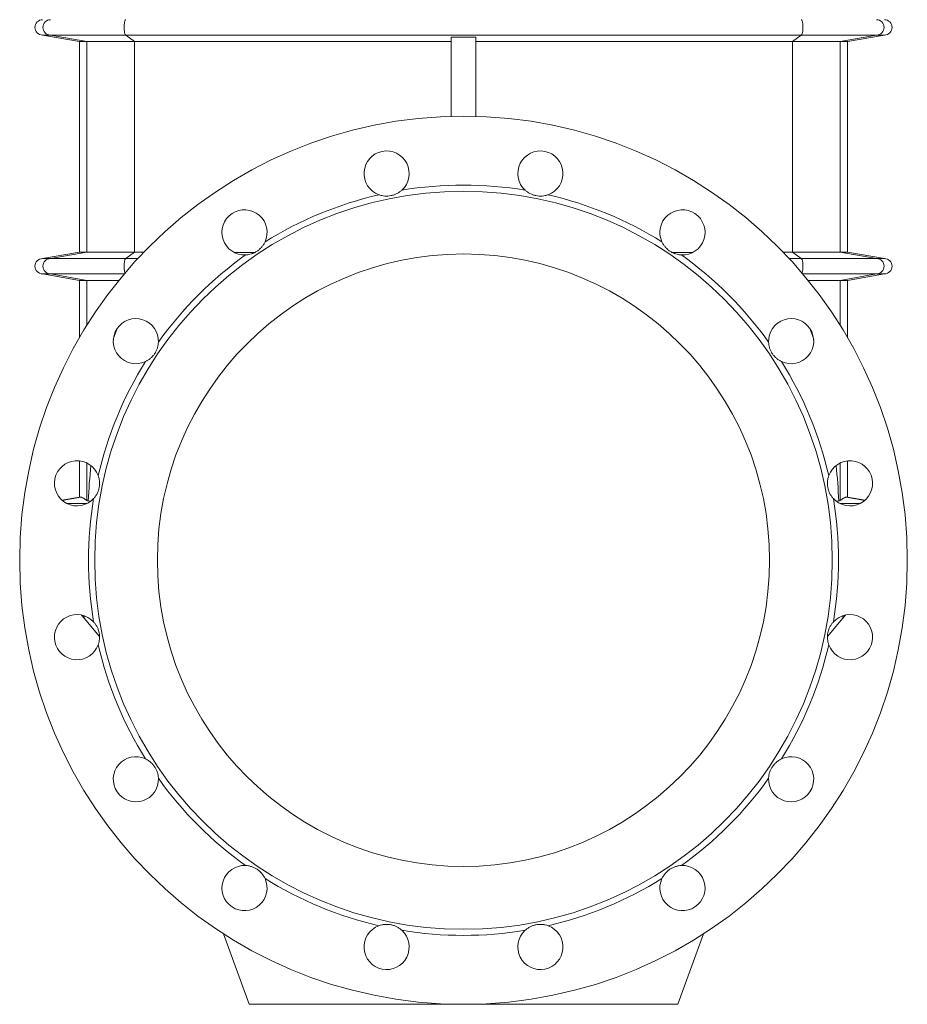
# Model space of a CAD drawing. Header units: millimetres. Extents: x -807 to 731, y -57 to 2098.
# Tile 4 of 5: x 151 to 731, y 680 to 1323. Entities that reach past the tile are written whole.
import ezdxf

# ---------------------------------------------------------------- set-up
doc = ezdxf.new("R2010")
doc.units = ezdxf.units.MM

msp = doc.modelspace()

# ---------------------------------------------------------------- linework, layer by layer
at = {"color": 7, "linetype": 'Continuous', "lineweight": 15}
for p, q in [((166.06, 1312.55), (190.06, 1308.32)), ((166.06, 1312.55), (171.21, 1312.55)), ((171.21, 1312.55), (220.45, 1312.55)), ((220.45, 1312.55), (661.68, 1312.55)), ((710.91, 1312.55), (661.68, 1312.55)), ((692.06, 1308.32), (716.06, 1312.55)), ((716.06, 1312.55), (710.91, 1312.55)), ((190.06, 1308.32), (190.06, 1170.78)), ((190.06, 1308.32), (194.93, 1308.32)), ((194.93, 1308.32), (225.99, 1308.32)), ((225.99, 1308.32), (433.06, 1308.32)), ((433.06, 1311.18), (433.06, 1259.44)), ((449.06, 1311.18), (449.06, 1259.44)), ((656.14, 1308.32), (449.06, 1308.32)), ((687.19, 1308.32), (656.14, 1308.32)), ((692.06, 1308.32), (687.19, 1308.32)), ((692.06, 1170.78), (692.06, 1308.32)), ((190.06, 1170.78), (166.06, 1166.55)), ((194.93, 1170.78), (190.06, 1170.78)), ((225.99, 1170.78), (194.93, 1170.78)), ((304.54, 1170.44), (291.46, 1170.44)), ((577.59, 1170.44), (590.66, 1170.44)), ((656.14, 1170.78), (687.19, 1170.78)), ((687.19, 1170.78), (692.06, 1170.78)), ((716.06, 1166.55), (692.06, 1170.78)), ((166.06, 1166.55), (171.21, 1166.55)), ((171.21, 1166.55), (220.45, 1166.55)), ((710.91, 1166.55), (661.68, 1166.55)), ((716.06, 1166.55), (710.91, 1166.55)), ((166.06, 1156.55), (190.06, 1152.32)), ((166.06, 1156.55), (171.21, 1156.55)), ((171.21, 1156.55), (219.41, 1156.55)), ((190.06, 1152.32), (190.06, 1114.81)), ((190.06, 1152.32), (194.93, 1152.32)), ((194.93, 1152.32), (215.9, 1152.32)), ((710.91, 1156.55), (662.72, 1156.55)), ((687.19, 1152.32), (666.22, 1152.32)), ((692.06, 1152.32), (687.19, 1152.32)), ((692.06, 1152.32), (716.06, 1156.55)), ((692.06, 1114.81), (692.06, 1152.32)), ((716.06, 1156.55), (710.91, 1156.55)), ((190.06, 1034.46), (190.06, 1010.78)), ((692.06, 1010.78), (692.06, 1034.46)), ((190.06, 1010.78), (178.69, 1008.78)), ((190.99, 1010.78), (190.06, 1010.78)), ((691.14, 1010.78), (692.06, 1010.78)), ((703.43, 1008.78), (692.06, 1010.78)), ((182, 1006.55), (195.02, 1006.55)), ((195.79, 1008.18), (197.87, 1008.4)), ((686.33, 1008.18), (684.25, 1008.4)), ((700.12, 1006.55), (687.1, 1006.55)), ((203.24, 919.66), (193.15, 931.69)), ((678.88, 919.66), (688.97, 931.69)), ((284.31, 725.56), (301.06, 679.55)), ((597.81, 725.56), (581.06, 679.55)), ((301.06, 679.55), (441.06, 679.55)), ((581.06, 679.55), (441.06, 679.55))]:
    msp.add_line(p, q, dxfattribs=at)
at = {"color": 8, "linetype": 'Continuous', "lineweight": 0}
for p, q in [((171.21, 1312.55), (194.93, 1308.32)), ((220.45, 1312.55), (225.99, 1308.32)), ((661.68, 1312.55), (656.14, 1308.32)), ((710.91, 1312.55), (687.19, 1308.32)), ((194.93, 1170.78), (194.93, 1308.32)), ((225.99, 1170.78), (225.99, 1308.32)), ((656.14, 1170.78), (656.14, 1308.32)), ((687.19, 1170.78), (687.19, 1308.32)), ((194.93, 1170.78), (171.21, 1166.55)), ((225.99, 1170.78), (220.45, 1166.55)), ((656.14, 1170.78), (661.68, 1166.55)), ((687.19, 1170.78), (710.91, 1166.55)), ((171.21, 1156.55), (194.93, 1152.32)), ((194.93, 1122.91), (194.93, 1152.32)), ((710.91, 1156.55), (687.19, 1152.32)), ((687.19, 1122.91), (687.19, 1152.32)), ((194.93, 1008.62), (194.93, 1033.07)), ((687.19, 1008.62), (687.19, 1033.07)), ((190.99, 1010.78), (178.85, 1008.64)), ((691.14, 1010.78), (703.27, 1008.64))]:
    msp.add_line(p, q, dxfattribs=at)
at = {"color": 8, "linetype": 'Continuous', "lineweight": 0, "flags": 128}
for points in [[(220.45, 1322.55), (220.3, 1322.51), (220.15, 1322.38), (220.01, 1322.17), (219.87, 1321.88), (219.74, 1321.52), (219.63, 1321.09), (219.53, 1320.6), (219.45, 1320.05), (219.38, 1319.47), (219.33, 1318.85), (219.3, 1318.2), (219.29, 1317.55), (219.3, 1316.9), (219.33, 1316.26), (219.38, 1315.64), (219.45, 1315.05), (219.53, 1314.51), (219.63, 1314.02), (219.74, 1313.59), (219.87, 1313.22), (220.01, 1312.93), (220.15, 1312.72), (220.3, 1312.59), (220.45, 1312.55)], [(661.68, 1322.55), (661.83, 1322.51), (661.97, 1322.38), (662.12, 1322.17), (662.25, 1321.88), (662.38, 1321.52), (662.49, 1321.09), (662.59, 1320.6), (662.68, 1320.05), (662.74, 1319.47), (662.79, 1318.85), (662.82, 1318.2), (662.83, 1317.55), (662.82, 1316.9), (662.79, 1316.26), (662.74, 1315.64), (662.68, 1315.05), (662.59, 1314.51), (662.49, 1314.02), (662.38, 1313.59), (662.25, 1313.22), (662.12, 1312.93), (661.97, 1312.72), (661.83, 1312.59), (661.68, 1312.55)], [(220.45, 1166.55), (220.3, 1166.51), (220.15, 1166.38), (220.01, 1166.17), (219.87, 1165.88), (219.74, 1165.52), (219.63, 1165.09), (219.53, 1164.6), (219.45, 1164.05), (219.38, 1163.47), (219.33, 1162.85), (219.3, 1162.2), (219.29, 1161.55), (219.3, 1160.9), (219.33, 1160.26), (219.38, 1159.64), (219.45, 1159.05), (219.53, 1158.51), (219.63, 1158.02), (219.74, 1157.59), (219.87, 1157.22), (219.9, 1157.14)], [(661.68, 1166.55), (661.83, 1166.51), (661.97, 1166.38), (662.12, 1166.17), (662.25, 1165.88), (662.38, 1165.52), (662.49, 1165.09), (662.59, 1164.6), (662.68, 1164.05), (662.74, 1163.47), (662.79, 1162.85), (662.82, 1162.2), (662.83, 1161.55), (662.82, 1160.9), (662.79, 1160.26), (662.74, 1159.64), (662.68, 1159.05), (662.59, 1158.51), (662.49, 1158.02), (662.38, 1157.59), (662.25, 1157.22), (662.22, 1157.14)]]:
    msp.add_lwpolyline(points, dxfattribs=at)
at = {"color": 7, "linetype": 'Continuous', "lineweight": 15, "flags": 128}
for points in [[(193.15, 931.69), (191.93, 933.14), (191.39, 933.78)], [(688.97, 931.69), (690.19, 933.14), (690.73, 933.78)]]:
    msp.add_lwpolyline(points, dxfattribs=at)
at = {"color": 7, "linetype": 'Continuous', "lineweight": 15}
for radius in [290, 241, 200]:
    msp.add_circle((441.06, 969.55), radius, dxfattribs=at)
for centre, radius, start, end in [((166.06, 1317.55), 5, 90, 270), ((716.06, 1317.55), 5, 270, 90), ((390.83, 1222.1), 14.75, 312.43177, 250.06823), ((491.3, 1222.1), 14.75, 289.93177, 227.56823), ((441.06, 969.55), 245, 80.53625, 99.46375), ((441.06, 969.55), 245, 103.03625, 121.96375), ((441.06, 969.55), 245, 58.03625, 76.96375), ((298, 1183.66), 14.75, 334.93177, 272.56823), ((584.12, 1183.66), 14.75, 267.43177, 205.06823), ((166.06, 1161.55), 5, 90, 270), ((441.06, 969.55), 245, 125.53625, 144.46375), ((441.06, 969.55), 245, 35.53625, 54.46375), ((716.06, 1161.55), 5, 270, 90), ((226.96, 1112.61), 14.75, 357.43177, 295.06823), ((655.16, 1112.61), 14.75, 244.93177, 182.56823), ((441.06, 969.55), 245, 148.03625, 166.96375), ((441.06, 969.55), 245, 13.03625, 31.96375), ((188.51, 1019.79), 14.75, 19.93177, 317.56823), ((693.61, 1019.79), 14.75, 222.43177, 160.06823), ((441.06, 969.55), 245, 170.53625, 189.46375), ((441.06, 969.55), 245, 350.53625, 9.46375), ((188.51, 919.32), 14.75, 42.43177, 340.06823), ((693.61, 919.32), 14.75, 199.93177, 137.56823), ((441.06, 969.55), 245, 193.03625, 211.96375), ((441.06, 969.55), 245, 328.03625, 346.96375), ((226.96, 826.49), 14.75, 64.93177, 2.56823), ((655.16, 826.49), 14.75, 177.43177, 115.06823), ((441.06, 969.55), 245, 215.53625, 234.46375), ((441.06, 969.55), 245, 305.53625, 324.46375), ((298, 755.45), 14.75, 87.43177, 25.06823), ((584.12, 755.45), 14.75, 154.93177, 92.56823), ((441.06, 969.55), 245, 238.03625, 256.96375), ((441.06, 969.55), 245, 283.03625, 301.96375), ((390.83, 717), 14.75, 109.93177, 47.56823), ((441.06, 969.55), 245, 260.53625, 279.46375), ((491.3, 717), 14.75, 132.43177, 70.06823)]:
    msp.add_arc(centre, radius, start, end, dxfattribs=at)
at = {"color": 8, "linetype": 'Continuous', "lineweight": 0}
for centre, start, end in [((171.26, 1317.55), 90.5469, 269.4531), ((710.86, 1317.55), 270.5469, 89.4531), ((171.26, 1161.55), 90.54678, 269.45322), ((710.86, 1161.55), 270.54678, 89.45322)]:
    msp.add_arc(centre, 5, start, end, dxfattribs=at)
at = {"color": 7, "linetype": 'Continuous', "lineweight": 15}
for centre, major_axis, start_param, end_param in [((235.45, 961.24), (0, 184.94), 0.529145, 0.601331), ((646.68, 961.24), (0, 184.94), 5.681854, 5.75404), ((235.45, 961.24), (0, 184.94), 1.181306, 1.314169), ((646.68, 961.24), (0, 184.94), 4.969017, 5.101879), ((603.06, 704.36), (0, 1862.92), 1.447587, 1.44846), ((279.06, 704.36), (0, 1862.92), 4.834725, 4.835598)]:
    msp.add_ellipse(centre, major_axis=major_axis, ratio=0.221695, start_param=start_param, end_param=end_param, dxfattribs=at)
for points in [[(449.06, 1311.18), (443.73, 1311.17), (438.39, 1311.17), (433.06, 1311.18)], [(195.79, 1008.18), (195.43, 1008.33), (195.15, 1008.47), (194.93, 1008.62)], [(686.33, 1008.18), (686.69, 1008.33), (686.98, 1008.47), (687.19, 1008.62)]]:
    msp.add_open_spline(points, degree=3, dxfattribs=at)
for points, knots in [([(400.78, 1211.22), (400.32, 1210.8), (399.83, 1210.4), (399.04, 1209.85), (398.77, 1209.67), (398.2, 1209.33), (397.91, 1209.16), (397.01, 1208.7), (396.38, 1208.42), (395.41, 1208.08), (395.08, 1207.98), (394.41, 1207.79), (394.06, 1207.71), (393.02, 1207.5), (392.33, 1207.42), (390.95, 1207.34), (390.25, 1207.35), (388.91, 1207.46), (388.26, 1207.56), (387.31, 1207.78), (387, 1207.86), (386.39, 1208.03), (386.09, 1208.13), (385.8, 1208.24)], [0, 0, 0, 0, 0.125, 0.125, 0.1875, 0.1875, 0.25, 0.25, 0.375, 0.375, 0.4375, 0.4375, 0.5, 0.5, 0.625, 0.625, 0.75, 0.75, 0.875, 0.875, 0.9375, 0.9375, 1, 1, 1, 1]), ([(481.35, 1211.22), (481.8, 1210.8), (482.29, 1210.4), (483.08, 1209.85), (483.36, 1209.67), (483.92, 1209.33), (484.21, 1209.16), (485.11, 1208.7), (485.74, 1208.42), (486.71, 1208.08), (487.04, 1207.98), (487.72, 1207.79), (488.06, 1207.71), (489.1, 1207.5), (489.79, 1207.42), (491.17, 1207.34), (491.87, 1207.35), (493.21, 1207.46), (493.86, 1207.56), (494.81, 1207.78), (495.13, 1207.86), (495.74, 1208.03), (496.03, 1208.13), (496.33, 1208.24)], [0, 0, 0, 0, 0.125, 0.125, 0.1875, 0.1875, 0.25, 0.25, 0.375, 0.375, 0.4375, 0.4375, 0.5, 0.5, 0.625, 0.625, 0.75, 0.75, 0.875, 0.875, 0.9375, 0.9375, 1, 1, 1, 1]), ([(311.36, 1177.41), (311.1, 1176.84), (310.8, 1176.29), (310.28, 1175.48), (310.1, 1175.21), (309.71, 1174.68), (309.5, 1174.41), (308.85, 1173.63), (308.37, 1173.14), (307.6, 1172.45), (307.34, 1172.23), (306.79, 1171.8), (306.5, 1171.59), (305.62, 1171.01), (305.01, 1170.66), (303.77, 1170.06), (303.12, 1169.81), (301.84, 1169.4), (301.2, 1169.24), (300.24, 1169.07), (299.92, 1169.03), (299.29, 1168.96), (298.97, 1168.93), (298.66, 1168.92)], [0, 0, 0, 0, 0.125, 0.125, 0.1875, 0.1875, 0.25, 0.25, 0.375, 0.375, 0.4375, 0.4375, 0.5, 0.5, 0.625, 0.625, 0.75, 0.75, 0.875, 0.875, 0.9375, 0.9375, 1, 1, 1, 1]), ([(570.76, 1177.41), (571.02, 1176.84), (571.32, 1176.29), (571.84, 1175.48), (572.03, 1175.21), (572.41, 1174.68), (572.62, 1174.41), (573.28, 1173.63), (573.75, 1173.14), (574.52, 1172.45), (574.78, 1172.23), (575.34, 1171.8), (575.62, 1171.59), (576.5, 1171.01), (577.11, 1170.66), (578.36, 1170.06), (579, 1169.81), (580.29, 1169.4), (580.93, 1169.24), (581.89, 1169.07), (582.21, 1169.03), (582.84, 1168.96), (583.15, 1168.93), (583.46, 1168.92)], [0, 0, 0, 0, 0.125, 0.125, 0.1875, 0.1875, 0.25, 0.25, 0.375, 0.375, 0.4375, 0.4375, 0.5, 0.5, 0.625, 0.625, 0.75, 0.75, 0.875, 0.875, 0.9375, 0.9375, 1, 1, 1, 1]), ([(225.99, 1170.78), (227.93, 1170.78), (230.03, 1170.78), (232.13, 1170.78), (232.29, 1170.78)], [0, 0, 0, 0, 0.924716, 1, 1, 1, 1]), ([(656.14, 1170.78), (654.2, 1170.78), (652.11, 1170.78), (650.02, 1170.78), (649.88, 1170.78)], [0, 0, 0, 0, 0.930735, 1, 1, 1, 1]), ([(220.45, 1166.55), (222.57, 1166.55), (225.17, 1166.55), (227.78, 1166.55), (228.26, 1166.55)], [0, 0, 0, 0, 0.815462, 1, 1, 1, 1]), ([(661.68, 1166.55), (659.55, 1166.55), (656.94, 1166.55), (654.32, 1166.55), (653.82, 1166.55)], [0, 0, 0, 0, 0.811985, 1, 1, 1, 1]), ([(241.69, 1111.95), (241.67, 1111.33), (241.6, 1110.7), (241.43, 1109.75), (241.37, 1109.44), (241.21, 1108.79), (241.12, 1108.47), (240.81, 1107.5), (240.56, 1106.87), (240.12, 1105.94), (239.96, 1105.63), (239.61, 1105.02), (239.42, 1104.72), (238.84, 1103.84), (238.41, 1103.29), (237.49, 1102.26), (236.99, 1101.77), (235.96, 1100.9), (235.42, 1100.52), (234.6, 1099.99), (234.33, 1099.83), (233.77, 1099.52), (233.49, 1099.38), (233.21, 1099.25)], [0, 0, 0, 0, 0.125, 0.125, 0.1875, 0.1875, 0.25, 0.25, 0.375, 0.375, 0.4375, 0.4375, 0.5, 0.5, 0.625, 0.625, 0.75, 0.75, 0.875, 0.875, 0.9375, 0.9375, 1, 1, 1, 1]), ([(640.43, 1111.95), (640.46, 1111.33), (640.52, 1110.7), (640.69, 1109.75), (640.76, 1109.44), (640.91, 1108.79), (641, 1108.47), (641.31, 1107.5), (641.56, 1106.87), (642.01, 1105.94), (642.17, 1105.63), (642.51, 1105.02), (642.7, 1104.72), (643.29, 1103.84), (643.71, 1103.29), (644.64, 1102.26), (645.14, 1101.77), (646.17, 1100.9), (646.7, 1100.52), (647.52, 1099.99), (647.8, 1099.83), (648.35, 1099.52), (648.63, 1099.38), (648.92, 1099.25)], [0, 0, 0, 0, 0.125, 0.125, 0.1875, 0.1875, 0.25, 0.25, 0.375, 0.375, 0.4375, 0.4375, 0.5, 0.5, 0.625, 0.625, 0.75, 0.75, 0.875, 0.875, 0.9375, 0.9375, 1, 1, 1, 1]), ([(202.38, 1024.82), (202.59, 1024.23), (202.76, 1023.63), (202.98, 1022.69), (203.04, 1022.37), (203.14, 1021.72), (203.18, 1021.38), (203.26, 1020.37), (203.27, 1019.69), (203.22, 1018.66), (203.19, 1018.31), (203.1, 1017.62), (203.05, 1017.27), (202.84, 1016.23), (202.66, 1015.56), (202.2, 1014.25), (201.92, 1013.61), (201.3, 1012.42), (200.96, 1011.85), (200.4, 1011.06), (200.21, 1010.8), (199.81, 1010.3), (199.61, 1010.07), (199.4, 1009.84)], [0, 0, 0, 0, 0.125, 0.125, 0.1875, 0.1875, 0.25, 0.25, 0.375, 0.375, 0.4375, 0.4375, 0.5, 0.5, 0.625, 0.625, 0.75, 0.75, 0.875, 0.875, 0.9375, 0.9375, 1, 1, 1, 1]), ([(679.75, 1024.82), (679.54, 1024.23), (679.36, 1023.63), (679.15, 1022.69), (679.09, 1022.37), (678.99, 1021.72), (678.95, 1021.38), (678.86, 1020.37), (678.85, 1019.69), (678.9, 1018.66), (678.93, 1018.31), (679.02, 1017.62), (679.08, 1017.27), (679.28, 1016.23), (679.47, 1015.56), (679.92, 1014.25), (680.2, 1013.61), (680.82, 1012.42), (681.16, 1011.85), (681.72, 1011.06), (681.92, 1010.8), (682.31, 1010.3), (682.52, 1010.07), (682.73, 1009.84)], [0, 0, 0, 0, 0.125, 0.125, 0.1875, 0.1875, 0.25, 0.25, 0.375, 0.375, 0.4375, 0.4375, 0.5, 0.5, 0.625, 0.625, 0.75, 0.75, 0.875, 0.875, 0.9375, 0.9375, 1, 1, 1, 1]), ([(194.93, 1008.62), (194.49, 1008.93), (193.62, 1009.53), (192.67, 1010.15), (191.95, 1010.53), (191.41, 1010.74), (191.13, 1010.77), (190.99, 1010.78)], [0, 0, 0, 0, 0.249448, 0.498885, 0.665918, 0.832975, 1, 1, 1, 1]), ([(687.19, 1008.62), (687.63, 1008.93), (688.5, 1009.53), (689.45, 1010.15), (690.17, 1010.53), (690.71, 1010.74), (690.99, 1010.77), (691.14, 1010.78)], [0, 0, 0, 0, 0.249448, 0.498885, 0.665918, 0.832975, 1, 1, 1, 1]), ([(199.4, 929.27), (199.81, 928.81), (200.21, 928.32), (200.76, 927.53), (200.94, 927.26), (201.29, 926.69), (201.45, 926.4), (201.92, 925.5), (202.19, 924.88), (202.53, 923.9), (202.64, 923.57), (202.82, 922.9), (202.9, 922.55), (203.11, 921.51), (203.2, 920.82), (203.27, 919.44), (203.26, 918.74), (203.15, 917.4), (203.05, 916.75), (202.84, 915.8), (202.76, 915.49), (202.58, 914.88), (202.48, 914.58), (202.38, 914.29)], [0, 0, 0, 0, 0.125, 0.125, 0.1875, 0.1875, 0.25, 0.25, 0.375, 0.375, 0.4375, 0.4375, 0.5, 0.5, 0.625, 0.625, 0.75, 0.75, 0.875, 0.875, 0.9375, 0.9375, 1, 1, 1, 1]), ([(682.73, 929.27), (682.31, 928.81), (681.91, 928.32), (681.36, 927.53), (681.18, 927.26), (680.84, 926.69), (680.67, 926.4), (680.21, 925.5), (679.93, 924.88), (679.59, 923.9), (679.49, 923.57), (679.3, 922.9), (679.22, 922.55), (679.01, 921.51), (678.92, 920.82), (678.85, 919.44), (678.86, 918.74), (678.97, 917.4), (679.07, 916.75), (679.29, 915.8), (679.37, 915.49), (679.54, 914.88), (679.64, 914.58), (679.75, 914.29)], [0, 0, 0, 0, 0.125, 0.125, 0.1875, 0.1875, 0.25, 0.25, 0.375, 0.375, 0.4375, 0.4375, 0.5, 0.5, 0.625, 0.625, 0.75, 0.75, 0.875, 0.875, 0.9375, 0.9375, 1, 1, 1, 1]), ([(233.21, 839.85), (233.77, 839.59), (234.32, 839.29), (235.14, 838.77), (235.41, 838.59), (235.94, 838.2), (236.2, 837.99), (236.98, 837.34), (237.47, 836.86), (238.16, 836.1), (238.38, 835.83), (238.81, 835.28), (239.02, 834.99), (239.61, 834.11), (239.95, 833.51), (240.55, 832.26), (240.81, 831.61), (241.22, 830.33), (241.37, 829.69), (241.54, 828.73), (241.59, 828.41), (241.66, 827.78), (241.68, 827.46), (241.69, 827.15)], [0, 0, 0, 0, 0.125, 0.125, 0.1875, 0.1875, 0.25, 0.25, 0.375, 0.375, 0.4375, 0.4375, 0.5, 0.5, 0.625, 0.625, 0.75, 0.75, 0.875, 0.875, 0.9375, 0.9375, 1, 1, 1, 1]), ([(648.92, 839.85), (648.35, 839.59), (647.8, 839.29), (646.99, 838.77), (646.72, 838.59), (646.18, 838.2), (645.92, 837.99), (645.14, 837.34), (644.65, 836.86), (643.96, 836.1), (643.74, 835.83), (643.31, 835.28), (643.1, 834.99), (642.51, 834.11), (642.17, 833.51), (641.57, 832.26), (641.31, 831.61), (640.91, 830.33), (640.75, 829.69), (640.58, 828.73), (640.54, 828.41), (640.47, 827.78), (640.44, 827.46), (640.43, 827.15)], [0, 0, 0, 0, 0.125, 0.125, 0.1875, 0.1875, 0.25, 0.25, 0.375, 0.375, 0.4375, 0.4375, 0.5, 0.5, 0.625, 0.625, 0.75, 0.75, 0.875, 0.875, 0.9375, 0.9375, 1, 1, 1, 1]), ([(298.66, 770.18), (299.28, 770.16), (299.91, 770.09), (300.86, 769.92), (301.18, 769.86), (301.82, 769.7), (302.14, 769.61), (303.11, 769.3), (303.74, 769.05), (304.68, 768.61), (304.98, 768.45), (305.59, 768.1), (305.89, 767.91), (306.77, 767.33), (307.32, 766.9), (308.36, 765.98), (308.84, 765.48), (309.71, 764.45), (310.1, 763.92), (310.62, 763.09), (310.78, 762.82), (311.09, 762.26), (311.23, 761.98), (311.36, 761.7)], [0, 0, 0, 0, 0.125, 0.125, 0.1875, 0.1875, 0.25, 0.25, 0.375, 0.375, 0.4375, 0.4375, 0.5, 0.5, 0.625, 0.625, 0.75, 0.75, 0.875, 0.875, 0.9375, 0.9375, 1, 1, 1, 1]), ([(583.46, 770.18), (582.84, 770.16), (582.21, 770.09), (581.26, 769.92), (580.94, 769.86), (580.3, 769.7), (579.98, 769.61), (579.01, 769.3), (578.38, 769.05), (577.45, 768.61), (577.14, 768.45), (576.53, 768.1), (576.23, 767.91), (575.35, 767.33), (574.8, 766.9), (573.77, 765.98), (573.28, 765.48), (572.41, 764.45), (572.03, 763.92), (571.5, 763.09), (571.34, 762.82), (571.03, 762.26), (570.89, 761.98), (570.76, 761.7)], [0, 0, 0, 0, 0.125, 0.125, 0.1875, 0.1875, 0.25, 0.25, 0.375, 0.375, 0.4375, 0.4375, 0.5, 0.5, 0.625, 0.625, 0.75, 0.75, 0.875, 0.875, 0.9375, 0.9375, 1, 1, 1, 1]), ([(385.8, 730.87), (386.38, 731.08), (386.99, 731.26), (387.93, 731.47), (388.25, 731.53), (388.9, 731.63), (389.23, 731.67), (390.24, 731.75), (390.92, 731.77), (391.96, 731.71), (392.3, 731.68), (393, 731.59), (393.35, 731.54), (394.38, 731.33), (395.06, 731.15), (396.36, 730.69), (397, 730.41), (398.2, 729.79), (398.76, 729.45), (399.56, 728.89), (399.82, 728.7), (400.31, 728.3), (400.55, 728.1), (400.78, 727.89)], [0, 0, 0, 0, 0.125, 0.125, 0.1875, 0.1875, 0.25, 0.25, 0.375, 0.375, 0.4375, 0.4375, 0.5, 0.5, 0.625, 0.625, 0.75, 0.75, 0.875, 0.875, 0.9375, 0.9375, 1, 1, 1, 1]), ([(496.33, 730.87), (495.74, 731.08), (495.14, 731.26), (494.2, 731.47), (493.88, 731.53), (493.22, 731.63), (492.89, 731.67), (491.88, 731.75), (491.2, 731.77), (490.17, 731.71), (489.82, 731.68), (489.13, 731.59), (488.78, 731.54), (487.74, 731.33), (487.07, 731.15), (485.76, 730.69), (485.12, 730.41), (483.93, 729.79), (483.36, 729.45), (482.57, 728.89), (482.31, 728.7), (481.81, 728.3), (481.57, 728.1), (481.35, 727.89)], [0, 0, 0, 0, 0.125, 0.125, 0.1875, 0.1875, 0.25, 0.25, 0.375, 0.375, 0.4375, 0.4375, 0.5, 0.5, 0.625, 0.625, 0.75, 0.75, 0.875, 0.875, 0.9375, 0.9375, 1, 1, 1, 1])]:
    msp.add_open_spline(points, degree=3, knots=knots, dxfattribs=at)

doc.saveas('drawing.dxf')
